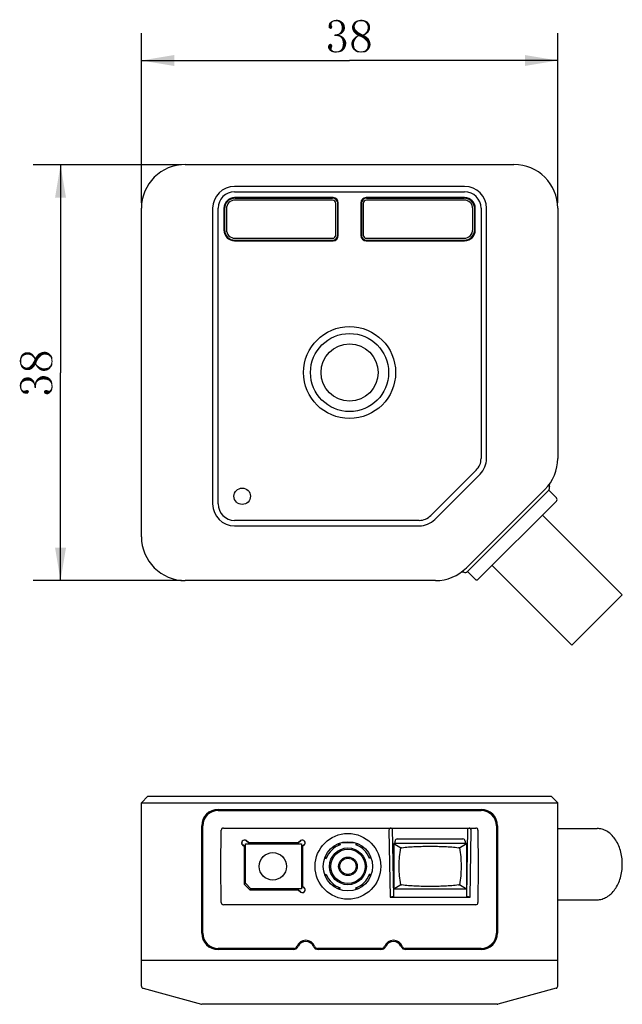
# Model space of a CAD drawing. Header units: millimetres. Extents: x 68 to 239, y 88 to 180.
# Tile 1 of 7: x 68 to 123, y 89 to 179. Entities that reach past the tile are written whole.
import ezdxf

# ---------------------------------------------------------------- set-up
doc = ezdxf.new("R2010")
doc.units = ezdxf.units.MM
doc.header["$LTSCALE"] = 16.335
doc.layers.get('0').update_dxf_attribs({"linetype": 'CONTINUOUS'})
doc.layers.add('00_COMPONENTS', color=7, linetype='CONTINUOUS')
doc.layers.add('51__DRAFT_DIMS', color=7, linetype='CONTINUOUS')
doc.styles.get("Standard").update_dxf_attribs({"font": 'simfang.ttf'})
doc.dimstyles.new('DIMSTYLE_1', dxfattribs={"dimtxt": 3, "dimasz": 3, "dimexe": 2.5, "dimexo": 0.5, "dimgap": 0.75, "dimtad": 1, "dimdec": 0, "dimdsep": 46, "dimtxsty": 'STANDARD', "dimblk": '_FILLED', "dimblk1": '_FILLED', "dimblk2": '_FILLED', "dimcen": 0.09, "dimclrt": 3, "dimazin": 2, "dimtp": 0.3, "dimtm": 0.3, "dimtfac": 1, "dimtdec": 0, "dimtofl": 0, "dimtmove": 0, "dimatfit": 3, "dimldrblk": '_FILLED', "dimfxl": 1, "dimtolj": 1, "dimarcsym": 0})
doc.dimstyles.new('DIMSTYLE_2', dxfattribs={"dimtxt": 3, "dimasz": 3, "dimexe": 2.5, "dimexo": 0.5, "dimgap": 0.75, "dimtad": 1, "dimdsep": 46, "dimtxsty": 'STANDARD', "dimblk": '_FILLED', "dimblk1": '_FILLED', "dimblk2": '_FILLED', "dimcen": 0.09, "dimclrt": 3, "dimazin": 2, "dimtp": 0.3, "dimtm": 0.3, "dimtfac": 1, "dimtofl": 0, "dimtmove": 0, "dimatfit": 3, "dimldrblk": '_FILLED', "dimfxl": 1, "dimtolj": 1, "dimarcsym": 0})

# ---------------------------------------------------------------- blocks, each defined once
blk = doc.blocks.new('_FILLED')
at = {"color": 0, "linetype": 'ByBlock'}
blk.add_solid([(0, 0), (-1, 0.167), (-1, -0.167)], dxfattribs=at)
blk = doc.blocks.new('*D1')
at = {"layer": '51__DRAFT_DIMS', "color": 4}
for p, q in [((82.975, 165.884), (69.441, 165.884)), ((71.941, 165.884), (71.941, 146.901)), ((71.941, 127.918), (71.941, 146.901)), ((82.97, 127.918), (69.441, 127.918))]:
    blk.add_line(p, q, dxfattribs=at)
at = {"layer": '51__DRAFT_DIMS', "color": 4, "xscale": 3, "yscale": 3, "zscale": 3}
for p, rotation in [((71.941, 165.884), 90), ((71.941, 127.918), 270)]:
    blk.add_blockref('_FILLED', p, dxfattribs=dict(at, rotation=rotation))
blk = doc.blocks.new('*D2')
at = {"layer": '51__DRAFT_DIMS', "color": 4}
for p, q in [((79.324, 162.418), (79.324, 177.914)), ((117.324, 162.418), (117.324, 177.914)), ((79.324, 175.414), (98.324, 175.414)), ((117.324, 175.414), (98.324, 175.414))]:
    blk.add_line(p, q, dxfattribs=at)
at = {"layer": '51__DRAFT_DIMS', "color": 4, "xscale": 3, "yscale": 3, "zscale": 3, "rotation": 180}
blk.add_blockref('_FILLED', (79.324, 175.414), dxfattribs=at)
at = {"layer": '51__DRAFT_DIMS', "color": 4, "xscale": 3, "yscale": 3, "zscale": 3}
blk.add_blockref('_FILLED', (117.324, 175.414), dxfattribs=at)

msp = doc.modelspace()

# ---------------------------------------------------------------- linework, layer by layer
for radius in [3.564, 2.608]:
    msp.add_circle((98.324, 146.918), radius)
at = {"layer": '00_COMPONENTS', "color": 7}
for p, q in [((83.324, 165.918), (113.324, 165.918)), ((108.824, 163.918), (87.824, 163.918)), ((87.824, 163.418), (108.824, 163.418)), ((96.824, 162.889), (87.824, 162.889)), ((87.874, 162.854), (96.774, 162.854)), ((96.774, 162.837), (87.874, 162.837)), ((108.824, 162.889), (99.824, 162.889)), ((99.874, 162.854), (108.774, 162.854)), ((108.774, 162.837), (99.874, 162.837)), ((79.324, 131.918), (79.324, 161.918)), ((85.824, 161.918), (85.824, 134.918)), ((86.324, 134.918), (86.324, 161.918)), ((86.853, 161.918), (86.853, 159.918)), ((86.888, 159.975), (86.888, 161.868)), ((86.904, 161.868), (86.904, 159.975)), ((87.076, 161.868), (87.076, 159.975)), ((96.774, 162.666), (87.874, 162.666)), ((97.072, 159.475), (97.072, 162.368)), ((97.244, 159.475), (97.244, 162.368)), ((97.26, 162.368), (97.26, 159.475)), ((97.295, 159.418), (97.295, 162.418)), ((99.353, 162.418), (99.353, 159.418)), ((99.388, 159.475), (99.388, 162.368)), ((99.404, 162.368), (99.404, 159.475)), ((99.576, 162.368), (99.576, 159.475)), ((108.774, 162.666), (99.874, 162.666)), ((109.572, 159.975), (109.572, 161.868)), ((109.744, 159.975), (109.744, 161.868)), ((109.76, 161.868), (109.76, 159.975)), ((109.795, 159.918), (109.795, 161.918)), ((110.324, 161.918), (110.324, 139.06)), ((110.824, 139.06), (110.824, 161.918)), ((117.324, 161.918), (117.324, 139.074)), ((87.874, 159.177), (96.774, 159.176)), ((99.874, 159.176), (108.774, 159.177)), ((87.824, 158.946), (96.824, 158.946)), ((87.874, 159.005), (96.774, 159.005)), ((96.774, 158.988), (87.874, 158.989)), ((99.824, 158.946), (108.824, 158.946)), ((99.874, 159.005), (108.774, 159.005)), ((108.774, 158.989), (99.874, 158.988)), ((109.885, 138), (105.742, 133.857)), ((106.096, 133.503), (110.238, 137.646)), ((116.153, 136.246), (108.996, 129.089)), ((116.497, 136.167), (109.075, 128.744)), ((116.499, 136.168), (117.206, 135.461)), ((110.064, 128.036), (117.206, 135.178)), ((104.682, 133.418), (87.824, 133.418)), ((115.933, 133.905), (123.216, 126.622)), ((87.824, 132.918), (104.682, 132.918)), ((109.074, 128.743), (109.781, 128.036)), ((111.337, 129.309), (118.62, 122.026)), ((106.167, 127.918), (83.324, 127.918)), ((118.62, 122.026), (123.216, 126.622)), ((79.924, 108.22), (79.324, 107.62)), ((79.924, 108.22), (116.724, 108.22)), ((116.724, 108.22), (117.324, 107.62)), ((79.324, 90.873), (79.324, 107.62)), ((79.324, 107.62), (117.324, 107.62)), ((86.324, 107.02), (110.324, 107.02)), ((117.324, 90.873), (117.324, 107.62)), ((86.324, 106.92), (110.324, 106.92)), ((84.824, 95.72), (84.824, 105.52)), ((84.924, 95.72), (84.924, 105.52)), ((86.803, 105.32), (102.218, 105.32)), ((102.218, 105.32), (109.131, 105.32)), ((102.218, 105.32), (102.327, 99.08)), ((109.022, 99.08), (109.131, 105.32)), ((109.131, 105.32), (109.845, 105.32)), ((111.724, 105.52), (111.724, 95.72)), ((111.824, 105.52), (111.824, 95.72)), ((117.324, 105.27), (120.918, 105.27)), ((86.574, 101.82), (86.603, 105.122)), ((101.921, 105.12), (102.028, 99.02)), ((102.674, 104.32), (108.674, 104.32)), ((109.321, 99.02), (109.427, 105.12)), ((110.045, 105.122), (110.074, 101.82)), ((88.564, 103.773), (88.72, 103.646)), ((88.724, 103.649), (88.567, 103.776)), ((88.72, 103.646), (88.724, 103.649)), ((88.72, 103.646), (88.72, 100.166)), ((88.724, 100.17), (88.724, 103.649)), ((88.824, 100.27), (88.824, 103.87)), ((88.824, 103.87), (93.924, 103.87)), ((88.882, 104.165), (89.121, 103.97)), ((89.123, 103.975), (88.884, 104.168)), ((89.121, 103.97), (89.123, 103.975)), ((89.121, 103.97), (92.08, 103.97)), ((92.085, 103.975), (89.123, 103.975)), ((92.08, 103.97), (93.623, 103.97)), ((93.621, 103.975), (92.085, 103.975)), ((93.866, 104.169), (93.621, 103.975)), ((93.621, 103.975), (93.623, 103.97)), ((93.623, 103.97), (93.868, 104.166)), ((93.924, 103.87), (93.924, 99.77)), ((94.18, 103.775), (94.024, 103.651)), ((94.024, 103.651), (94.024, 99.992)), ((94.029, 103.649), (94.024, 103.651)), ((94.029, 103.649), (94.183, 103.771)), ((94.029, 99.994), (94.029, 103.649)), ((97.38, 103.737), (97.313, 103.899)), ((97.408, 103.925), (97.456, 103.794)), ((97.585, 103.992), (98.763, 103.992)), ((98.94, 103.925), (98.892, 103.794)), ((99.035, 103.899), (98.968, 103.737)), ((108.982, 103.906), (102.366, 103.906)), ((102.366, 103.906), (102.994, 103.51)), ((102.366, 103.906), (102.366, 99.735)), ((102.474, 103.906), (102.474, 104.12)), ((108.354, 103.51), (108.982, 103.906)), ((108.874, 104.12), (108.874, 103.906)), ((108.982, 103.906), (108.982, 99.735)), ((96.06, 102.59), (96.201, 102.539)), ((96.095, 102.681), (96.258, 102.614)), ((100.091, 102.614), (100.253, 102.681)), ((100.288, 102.59), (100.148, 102.539)), ((86.603, 98.519), (86.574, 101.82)), ((110.074, 101.82), (110.045, 98.519)), ((96.06, 101.051), (96.201, 101.102)), ((96.258, 101.027), (96.095, 100.959)), ((100.253, 100.959), (100.091, 101.027)), ((100.288, 101.051), (100.148, 101.102)), ((88.724, 100.17), (88.72, 100.166)), ((88.72, 100.166), (89.22, 99.666)), ((89.224, 99.67), (88.724, 100.17)), ((89.324, 99.77), (88.824, 100.27)), ((94.029, 99.994), (94.024, 99.992)), ((94.024, 99.992), (94.182, 99.865)), ((94.184, 99.868), (94.029, 99.994)), ((97.313, 99.742), (97.38, 99.904)), ((97.405, 99.706), (97.456, 99.847)), ((98.944, 99.706), (98.892, 99.847)), ((98.968, 99.904), (99.035, 99.742)), ((102.994, 100.131), (102.366, 99.735)), ((108.982, 99.735), (108.354, 100.131)), ((89.22, 99.666), (89.224, 99.67)), ((89.22, 99.666), (92.085, 99.666)), ((92.08, 99.67), (89.224, 99.67)), ((93.924, 99.77), (89.324, 99.77)), ((93.627, 99.67), (92.08, 99.67)), ((92.085, 99.666), (93.626, 99.666)), ((93.626, 99.666), (93.627, 99.67)), ((93.626, 99.666), (93.864, 99.473)), ((93.867, 99.476), (93.627, 99.67)), ((102.327, 99.08), (102.028, 99.02)), ((102.028, 99.02), (109.321, 99.02)), ((108.982, 99.735), (102.366, 99.735)), ((109.321, 99.02), (109.022, 99.08)), ((109.845, 98.32), (86.803, 98.32)), ((117.324, 98.77), (120.918, 98.77)), ((93.246, 94.32), (86.324, 94.32)), ((93.179, 94.22), (86.324, 94.22)), ((101.246, 94.32), (95.402, 94.32)), ((101.179, 94.22), (95.47, 94.22)), ((110.324, 94.32), (103.402, 94.32)), ((110.324, 94.22), (103.47, 94.22)), ((117.324, 93.22), (79.324, 93.22)), ((79.324, 90.873), (79.324, 90.862)), ((79.324, 90.862), (79.325, 90.851)), ((79.325, 90.851), (79.327, 90.84)), ((79.472, 90.68), (84.798, 89.227)), ((117.177, 90.68), (111.85, 89.227)), ((111.797, 89.22), (84.851, 89.22))]:
    msp.add_line(p, q, dxfattribs=at)
for centre, radius in [((98.324, 146.918), 4.2), ((88.524, 135.618), 0.75), ((98.174, 101.82), 3), ((98.174, 101.82), 2.25), ((98.174, 101.82), 1.68), ((91.324, 101.82), 1.25), ((98.174, 101.82), 1.563), ((98.174, 101.82), 0.85), ((98.174, 101.82), 0.742)]:
    msp.add_circle(centre, radius, dxfattribs=at)
for centre, radius, start, end in [((83.324, 161.918), 4, 90, 180), ((113.324, 161.918), 4, 0, 90), ((87.824, 161.918), 2, 90, 180), ((108.824, 161.918), 2, 0, 90), ((87.824, 161.918), 1.5, 90, 180), ((87.824, 161.918), 0.971, 90, 180), ((87.874, 161.868), 0.986, 90.00001, 180.00001), ((87.874, 161.868), 0.97, 90.00001, 180.00001), ((96.774, 162.368), 0.486, 0.00002, 90.00001), ((96.774, 162.368), 0.47, 0.00002, 90.00001), ((96.824, 162.418), 0.471, 0, 90), ((99.824, 162.418), 0.471, 90, 180), ((99.874, 162.368), 0.486, 90.00001, 179.99999), ((99.874, 162.368), 0.47, 90.00001, 179.99999), ((108.774, 161.868), 0.986, 0, 90.00001), ((108.774, 161.868), 0.97, 0, 90.00001), ((108.824, 161.918), 1.5, 0, 90), ((108.824, 161.918), 0.971, 0, 90), ((87.874, 161.868), 0.798, 90.00001, 180.00001), ((96.774, 162.368), 0.298, 0.00002, 90.00001), ((99.874, 162.368), 0.298, 90.00001, 179.99999), ((108.774, 161.868), 0.798, 0, 90.00001), ((87.824, 159.918), 0.971, 180, 270), ((87.874, 159.975), 0.986, 180.00001, 269.99984), ((87.874, 159.975), 0.97, 180.00001, 269.99984), ((87.874, 159.975), 0.798, 180.00001, 269.99984), ((96.774, 159.475), 0.486, 269.99984, 0.00002), ((96.774, 159.475), 0.47, 269.99984, 0.00002), ((96.774, 159.475), 0.298, 269.99984, 0.00002), ((96.824, 159.418), 0.471, 270, 360), ((99.824, 159.418), 0.471, 180, 270), ((99.874, 159.475), 0.486, 179.99999, 270.00018), ((99.874, 159.475), 0.47, 179.99999, 270.00018), ((99.874, 159.475), 0.298, 179.99999, 270.00018), ((108.774, 159.975), 0.986, 270.00018, 0), ((108.774, 159.975), 0.97, 270.00018, 0), ((108.774, 159.975), 0.798, 270.00018, 0), ((108.824, 159.918), 0.971, 270, 360), ((108.824, 139.06), 1.5, 315, 360), ((108.824, 139.06), 2, 315, 360), ((113.324, 139.074), 4, 315, 360), ((116.842, 136.602), 0.3, 144.9006, 201.84185), ((116.285, 136.379), 0.3, 315.31599, 21.84185), ((87.824, 134.918), 2, 180, 270), ((87.824, 134.918), 1.5, 180, 270), ((117.064, 135.319), 0.2, 315, 45), ((104.682, 134.918), 1.5, 270, 315), ((104.682, 134.918), 2, 270, 315), ((83.324, 131.918), 4, 180, 270), ((106.167, 131.918), 4, 270, 315), ((108.64, 128.4), 0.3, 68.15815, 125.0994), ((108.863, 128.956), 0.3, 248.15815, 314.68401), ((109.923, 128.178), 0.2, 225, 315), ((86.324, 105.52), 1.5, 90, 180), ((110.324, 105.52), 1.5, 0, 90), ((86.324, 105.52), 1.4, 90, 180), ((110.324, 105.52), 1.4, 0, 90), ((86.803, 105.12), 0.2, 90, 179.5), ((109.845, 105.12), 0.2, 0.5, 90), ((102.674, 104.12), 0.2, 90, 180), ((108.674, 104.12), 0.2, 0, 90), ((88.724, 103.97), 0.254, 50.94686, 230.94686), ((88.724, 103.97), 0.25, 50.94686, 230.94686), ((94.024, 103.97), 0.254, 308.53018, 128.53018), ((94.024, 103.97), 0.25, 308.53018, 128.53018), ((98.174, 101.82), 2.1, 110, 160), ((97.455, 103.942), 0.0502, 187.69937, 199.98158), ((98.174, 101.82), 2.1, 20, 70), ((98.893, 103.942), 0.0502, 340.0184, 352.30058), ((104.373, 94.263), 9.349, 97.98297, 98.47795), ((106.965, 94.187), 9.425, 81.52405, 82.01503), ((98.174, 101.82), 2.1, 200, 250), ((98.174, 101.82), 2.1, 290, 340), ((94.024, 99.67), 0.254, 230.94686, 50.94686), ((94.024, 99.67), 0.25, 230.94686, 50.94686), ((104.383, 109.453), 9.425, 261.52405, 262.01503), ((106.976, 109.378), 9.349, 277.98297, 278.47795), ((86.803, 98.52), 0.2, 180.5, 270), ((109.845, 98.52), 0.2, 270, 359.5), ((86.324, 95.72), 1.5, 180, 270), ((86.324, 95.72), 1.4, 180, 270), ((110.324, 95.72), 1.5, 270, 360), ((110.324, 95.72), 1.4, 270, 360), ((93.179, 94.72), 0.5, 270, 336.42182), ((93.246, 94.62), 0.3, 270, 339.64559), ((94.324, 94.22), 0.85, 20.35441, 159.64559), ((94.324, 94.22), 0.75, 23.57818, 156.42182), ((95.47, 94.72), 0.5, 203.57818, 270), ((95.402, 94.62), 0.3, 200.35441, 270), ((101.179, 94.72), 0.5, 270, 336.42182), ((101.246, 94.62), 0.3, 270, 339.64559), ((102.324, 94.22), 0.85, 20.35441, 159.64559), ((102.324, 94.22), 0.75, 23.57818, 156.42182), ((103.47, 94.72), 0.5, 203.57818, 270), ((103.402, 94.62), 0.3, 200.35441, 270), ((79.524, 90.873), 0.2, 180, 254.74488), ((117.124, 90.873), 0.2, 285.25512, 360), ((84.851, 89.42), 0.2, 254.74488, 270), ((111.797, 89.42), 0.2, 270, 285.25512)]:
    msp.add_arc(centre, radius, start, end, dxfattribs=at)
for centre, major_axis, start_param, end_param in [((102.121, 105.12), (0.144, -0.141), 2.356194, 3.926991), ((109.227, 105.12), (0.144, 0.141), -0.785398, 0.785398)]:
    msp.add_ellipse(centre, major_axis=major_axis, ratio=0.982697, start_param=start_param, end_param=end_param, dxfattribs=at)
for points, knots in [([(120.918, 98.77), (120.993, 98.77), (121.145, 98.781), (121.369, 98.828), (121.589, 98.907), (121.877, 99.053), (122.216, 99.313), (122.564, 99.723), (122.848, 100.218), (123.058, 100.78), (123.187, 101.388), (123.231, 102.02), (123.187, 102.653), (123.058, 103.261), (122.848, 103.823), (122.564, 104.318), (122.216, 104.728), (121.877, 104.988), (121.589, 105.134), (121.369, 105.213), (121.145, 105.26), (120.993, 105.27), (120.918, 105.27)], [0, 0, 0, 0, 0.025741, 0.051743, 0.07821, 0.105346, 0.162143, 0.222982, 0.287917, 0.356416, 0.427523, 0.500001, 0.57248, 0.643586, 0.712084, 0.777017, 0.837856, 0.894653, 0.921789, 0.948256, 0.974259, 1, 1, 1, 1]), ([(102.994, 100.131), (102.943, 100.406), (102.889, 100.826), (102.855, 101.391), (102.846, 101.82), (102.855, 102.25), (102.889, 102.815), (102.943, 103.235), (102.994, 103.51)], [0, 0, 0, 0, 0.247097, 0.373231, 0.5, 0.626769, 0.752903, 1, 1, 1, 1]), ([(103.074, 103.521), (103.283, 103.551), (103.709, 103.596), (104.356, 103.634), (105.014, 103.652), (105.674, 103.656), (106.335, 103.652), (106.992, 103.634), (107.639, 103.596), (108.065, 103.551), (108.274, 103.521)], [0, 0, 0, 0, 0.121455, 0.246566, 0.373095, 0.5, 0.626905, 0.753434, 0.878545, 1, 1, 1, 1]), ([(108.354, 103.51), (108.405, 103.235), (108.459, 102.815), (108.493, 102.25), (108.502, 101.82), (108.493, 101.391), (108.459, 100.826), (108.405, 100.406), (108.354, 100.131)], [0, 0, 0, 0, 0.247097, 0.373231, 0.5, 0.626769, 0.752903, 1, 1, 1, 1]), ([(108.274, 100.119), (108.065, 100.09), (107.639, 100.044), (106.992, 100.006), (106.335, 99.989), (105.674, 99.985), (105.014, 99.989), (104.356, 100.006), (103.709, 100.044), (103.283, 100.09), (103.074, 100.119)], [0, 0, 0, 0, 0.121455, 0.246566, 0.373095, 0.5, 0.626905, 0.753434, 0.878545, 1, 1, 1, 1])]:
    msp.add_open_spline(points, degree=3, knots=knots, dxfattribs=at)
at = {"layer": '51__DRAFT_DIMS', "color": 3}
for points in [[(96.824, 178.953), (96.519, 178.882), (96.637, 178.976)], [(96.824, 178.953), (96.754, 178.906), (96.519, 178.882)], [(96.941, 179), (96.637, 178.976), (96.754, 179.047)], [(96.637, 178.976), (96.941, 179), (96.824, 178.953)], [(97.457, 179.07), (96.754, 179.047), (96.871, 179.093)], [(96.941, 179), (96.754, 179.047), (97.457, 179.07)], [(97.316, 179.117), (96.871, 179.093), (97.012, 179.117)], [(96.871, 179.093), (97.316, 179.117), (97.457, 179.07)], [(97.082, 179), (96.941, 179), (97.457, 179.07)], [(97.012, 179.117), (97.152, 179.14), (97.316, 179.117)], [(97.199, 179), (97.082, 179), (97.457, 179.07)], [(97.199, 179), (97.457, 179.07), (97.574, 179)], [(97.574, 179), (97.316, 178.953), (97.199, 179)], [(97.41, 178.906), (97.316, 178.953), (97.574, 179)], [(97.41, 178.906), (97.574, 179), (97.691, 178.906)], [(99.238, 179), (98.769, 178.929), (98.91, 179.023)], [(99.238, 179), (99.121, 178.976), (98.769, 178.929)], [(98.769, 178.929), (99.121, 178.976), (99.004, 178.906)], [(99.73, 179.07), (98.91, 179.023), (99.051, 179.07)], [(98.91, 179.023), (99.73, 179.07), (99.871, 179.023)], [(98.91, 179.023), (99.871, 179.023), (99.238, 179)], [(99.566, 179.117), (99.051, 179.07), (99.215, 179.117)], [(99.051, 179.07), (99.566, 179.117), (99.73, 179.07)], [(99.215, 179.117), (99.402, 179.14), (99.566, 179.117)], [(99.402, 179), (99.238, 179), (99.871, 179.023)], [(99.543, 179), (99.402, 179), (99.871, 179.023)], [(99.66, 178.953), (99.543, 179), (99.871, 179.023)], [(99.66, 178.953), (99.871, 179.023), (99.988, 178.929)], [(99.988, 178.929), (99.754, 178.906), (99.66, 178.953)], [(96.684, 178.648), (96.402, 178.554), (96.426, 178.672)], [(96.684, 178.648), (96.707, 178.601), (96.402, 178.554)], [(96.707, 178.601), (96.707, 178.578), (96.402, 178.554)], [(96.402, 178.554), (96.707, 178.578), (96.73, 178.531)], [(96.73, 178.531), (96.402, 178.484), (96.402, 178.554)], [(96.402, 178.484), (96.73, 178.531), (96.754, 178.484)], [(96.754, 178.484), (96.426, 178.437), (96.402, 178.484)], [(96.684, 178.742), (96.426, 178.672), (96.449, 178.789)], [(96.684, 178.742), (96.684, 178.695), (96.426, 178.672)], [(96.426, 178.672), (96.684, 178.695), (96.684, 178.648)], [(96.426, 178.437), (96.754, 178.484), (96.73, 178.414)], [(96.73, 178.414), (96.426, 178.39), (96.426, 178.437)], [(96.473, 178.367), (96.426, 178.39), (96.73, 178.414)], [(96.707, 178.859), (96.449, 178.789), (96.519, 178.882)], [(96.707, 178.859), (96.684, 178.812), (96.449, 178.789)], [(96.449, 178.789), (96.684, 178.812), (96.684, 178.742)], [(96.473, 178.367), (96.73, 178.414), (96.707, 178.367)], [(96.707, 178.367), (96.519, 178.32), (96.473, 178.367)], [(96.519, 178.882), (96.754, 178.906), (96.707, 178.859)], [(96.519, 178.32), (96.707, 178.367), (96.66, 178.32)], [(96.66, 178.32), (96.59, 178.297), (96.519, 178.32)], [(97.691, 178.906), (97.48, 178.836), (97.41, 178.906)], [(97.48, 178.836), (97.691, 178.906), (97.785, 178.812)], [(97.785, 178.812), (97.527, 178.742), (97.48, 178.836)], [(97.832, 178.109), (97.504, 178.039), (97.574, 178.156)], [(97.504, 178.039), (97.832, 178.109), (97.762, 178.015)], [(97.527, 178.742), (97.785, 178.812), (97.855, 178.695)], [(97.855, 178.695), (97.574, 178.625), (97.527, 178.742)], [(97.574, 178.625), (97.855, 178.695), (97.879, 178.578)], [(97.879, 178.578), (97.598, 178.531), (97.574, 178.625)], [(97.879, 178.226), (97.574, 178.156), (97.598, 178.273)], [(97.574, 178.156), (97.879, 178.226), (97.832, 178.109)], [(97.598, 178.531), (97.879, 178.578), (97.902, 178.461)], [(97.902, 178.461), (97.598, 178.414), (97.598, 178.531)], [(97.598, 178.414), (97.902, 178.461), (97.902, 178.343)], [(97.902, 178.343), (97.598, 178.273), (97.598, 178.414)], [(97.598, 178.273), (97.902, 178.343), (97.879, 178.226)], [(98.84, 178.672), (98.559, 178.554), (98.605, 178.695)], [(98.84, 178.672), (98.793, 178.578), (98.559, 178.554)], [(98.559, 178.554), (98.793, 178.578), (98.793, 178.484)], [(98.793, 178.484), (98.559, 178.414), (98.559, 178.554)], [(98.559, 178.414), (98.793, 178.484), (98.816, 178.39)], [(98.816, 178.39), (98.559, 178.32), (98.559, 178.414)], [(98.559, 178.32), (98.816, 178.39), (98.84, 178.297)], [(98.84, 178.297), (98.582, 178.203), (98.559, 178.32)], [(98.582, 178.203), (98.84, 178.297), (98.91, 178.203)], [(98.91, 178.203), (98.629, 178.109), (98.582, 178.203)], [(98.863, 178.742), (98.605, 178.695), (98.676, 178.812)], [(98.605, 178.695), (98.863, 178.742), (98.84, 178.672)], [(98.629, 178.109), (98.91, 178.203), (99.004, 178.109)], [(99.004, 178.109), (98.676, 178.015), (98.629, 178.109)], [(99.004, 178.906), (98.676, 178.812), (98.769, 178.929)], [(99.004, 178.906), (98.934, 178.836), (98.676, 178.812)], [(98.676, 178.812), (98.934, 178.836), (98.863, 178.742)], [(98.676, 178.015), (99.004, 178.109), (99.098, 178.015)], [(99.824, 178.836), (99.754, 178.906), (99.988, 178.929)], [(99.824, 178.836), (99.988, 178.929), (100.082, 178.812)], [(100.082, 178.812), (99.894, 178.742), (99.824, 178.836)], [(100.129, 178.132), (99.871, 178.039), (99.918, 178.132)], [(99.871, 178.039), (100.129, 178.132), (100.082, 178.039)], [(99.894, 178.742), (100.082, 178.812), (100.152, 178.695)], [(100.152, 178.695), (99.941, 178.625), (99.894, 178.742)], [(99.918, 178.132), (99.941, 178.203), (100.176, 178.226)], [(99.918, 178.132), (100.176, 178.226), (100.129, 178.132)], [(99.941, 178.625), (100.152, 178.695), (100.199, 178.554)], [(100.199, 178.554), (99.965, 178.531), (99.941, 178.625)], [(100.176, 178.226), (99.941, 178.203), (99.965, 178.297)], [(99.965, 178.414), (99.965, 178.531), (100.199, 178.554)], [(99.965, 178.414), (100.199, 178.554), (100.199, 178.414)], [(100.199, 178.414), (100.199, 178.32), (99.965, 178.297)], [(100.199, 178.414), (99.965, 178.297), (99.965, 178.414)], [(99.965, 178.297), (100.199, 178.32), (100.176, 178.226)], [(97.504, 177.804), (96.941, 177.781), (97.105, 177.804)], [(96.941, 177.781), (97.504, 177.804), (97.363, 177.757)], [(97.363, 177.757), (96.941, 177.664), (96.941, 177.781)], [(97.363, 177.757), (97.551, 177.687), (96.941, 177.664)], [(97.035, 177.664), (96.941, 177.664), (97.551, 177.687)], [(97.152, 177.664), (97.035, 177.664), (97.551, 177.687)], [(97.105, 177.804), (97.246, 177.828), (97.598, 177.851)], [(97.105, 177.804), (97.598, 177.851), (97.504, 177.804)], [(97.223, 177.64), (97.152, 177.664), (97.551, 177.687)], [(97.316, 177.617), (97.223, 177.64), (97.551, 177.687)], [(97.598, 177.851), (97.246, 177.828), (97.34, 177.875)], [(97.387, 177.593), (97.316, 177.617), (97.551, 177.687)], [(97.691, 177.945), (97.34, 177.875), (97.434, 177.945)], [(97.34, 177.875), (97.691, 177.945), (97.598, 177.851)], [(97.387, 177.593), (97.551, 177.687), (97.691, 177.593)], [(97.691, 177.593), (97.457, 177.57), (97.387, 177.593)], [(97.762, 178.015), (97.434, 177.945), (97.504, 178.039)], [(97.434, 177.945), (97.762, 178.015), (97.691, 177.945)], [(97.504, 177.523), (97.457, 177.57), (97.691, 177.593)], [(97.504, 177.523), (97.691, 177.593), (97.809, 177.5)], [(97.809, 177.5), (97.551, 177.476), (97.504, 177.523)], [(97.621, 177.382), (97.551, 177.476), (97.809, 177.5)], [(97.621, 177.382), (97.809, 177.5), (97.879, 177.382)], [(97.879, 177.382), (97.668, 177.265), (97.621, 177.382)], [(97.879, 177.382), (97.949, 177.289), (97.668, 177.265)], [(97.668, 177.265), (97.949, 177.289), (97.996, 177.172)], [(97.996, 177.172), (97.691, 177.125), (97.668, 177.265)], [(97.691, 177.125), (97.996, 177.172), (98.019, 177.054)], [(98.793, 177.195), (98.512, 177.125), (98.559, 177.242)], [(98.512, 177.125), (98.793, 177.195), (98.746, 177.101)], [(98.84, 177.312), (98.559, 177.242), (98.629, 177.359)], [(98.559, 177.242), (98.84, 177.312), (98.793, 177.195)], [(98.91, 177.406), (98.629, 177.359), (98.723, 177.453)], [(98.629, 177.359), (98.91, 177.406), (98.84, 177.312)], [(99.098, 178.015), (98.746, 177.945), (98.676, 178.015)], [(98.98, 177.5), (98.723, 177.453), (98.816, 177.547)], [(98.723, 177.453), (98.98, 177.5), (98.91, 177.406)], [(98.746, 177.945), (99.098, 178.015), (99.238, 177.945)], [(99.238, 177.945), (98.84, 177.851), (98.746, 177.945)], [(99.144, 177.64), (99.051, 177.57), (98.816, 177.547)], [(99.144, 177.64), (98.816, 177.547), (98.934, 177.64)], [(98.816, 177.547), (99.051, 177.57), (98.98, 177.5)], [(98.84, 177.851), (99.238, 177.945), (99.379, 177.851)], [(99.379, 177.851), (98.934, 177.781), (98.84, 177.851)], [(98.934, 177.781), (99.379, 177.851), (99.543, 177.781)], [(99.543, 177.781), (99.051, 177.711), (98.934, 177.781)], [(99.684, 177.711), (98.934, 177.64), (99.051, 177.711)], [(99.144, 177.64), (98.934, 177.64), (99.684, 177.711)], [(99.543, 177.781), (99.801, 177.781), (99.051, 177.711)], [(99.051, 177.711), (99.801, 177.781), (99.684, 177.711)], [(99.144, 177.64), (99.684, 177.711), (99.801, 177.64)], [(99.801, 177.64), (99.355, 177.57), (99.144, 177.64)], [(99.355, 177.57), (99.801, 177.64), (99.918, 177.547)], [(99.918, 177.547), (99.519, 177.476), (99.355, 177.57)], [(99.519, 177.476), (99.918, 177.547), (100.035, 177.453)], [(100.035, 177.453), (99.66, 177.382), (99.519, 177.476)], [(99.543, 177.781), (99.66, 177.851), (99.918, 177.875)], [(99.543, 177.781), (99.918, 177.875), (99.801, 177.781)], [(99.918, 177.875), (99.66, 177.851), (99.73, 177.898)], [(99.66, 177.382), (100.035, 177.453), (100.105, 177.336)], [(100.105, 177.336), (99.777, 177.265), (99.66, 177.382)], [(100.012, 177.945), (99.73, 177.898), (99.801, 177.968)], [(99.73, 177.898), (100.012, 177.945), (99.918, 177.875)], [(99.777, 177.265), (100.105, 177.336), (100.152, 177.242)], [(100.152, 177.242), (99.871, 177.172), (99.777, 177.265)], [(100.082, 178.039), (99.801, 177.968), (99.871, 178.039)], [(99.801, 177.968), (100.082, 178.039), (100.012, 177.945)], [(99.871, 177.172), (100.152, 177.242), (100.199, 177.125)], [(100.199, 177.125), (99.941, 177.054), (99.871, 177.172)], [(96.754, 176.726), (96.355, 176.679), (96.379, 176.773)], [(96.355, 176.679), (96.754, 176.726), (96.73, 176.656)], [(96.73, 176.656), (96.355, 176.586), (96.355, 176.679)], [(96.355, 176.586), (96.73, 176.656), (96.707, 176.586)], [(96.707, 176.586), (96.402, 176.468), (96.355, 176.586)], [(96.707, 176.867), (96.73, 176.797), (96.379, 176.773)], [(96.707, 176.867), (96.379, 176.773), (96.426, 176.867)], [(96.379, 176.773), (96.73, 176.797), (96.754, 176.726)], [(96.707, 176.586), (96.684, 176.539), (96.402, 176.468)], [(96.402, 176.468), (96.684, 176.539), (96.684, 176.468)], [(96.684, 176.468), (96.473, 176.375), (96.402, 176.468)], [(96.637, 176.914), (96.684, 176.89), (96.426, 176.867)], [(96.637, 176.914), (96.426, 176.867), (96.496, 176.914)], [(96.426, 176.867), (96.684, 176.89), (96.707, 176.867)], [(96.684, 176.468), (96.684, 176.422), (96.473, 176.375)], [(96.473, 176.375), (96.684, 176.422), (96.707, 176.375)], [(96.707, 176.375), (96.566, 176.281), (96.473, 176.375)], [(96.613, 176.937), (96.496, 176.914), (96.566, 176.937)], [(96.496, 176.914), (96.613, 176.937), (96.637, 176.914)], [(96.707, 176.375), (96.754, 176.351), (96.566, 176.281)], [(96.754, 176.351), (96.801, 176.304), (96.566, 176.281)], [(96.566, 176.281), (96.801, 176.304), (96.941, 176.257)], [(96.941, 176.257), (96.684, 176.211), (96.566, 176.281)], [(96.941, 176.257), (97.082, 176.234), (96.684, 176.211)], [(96.684, 176.211), (97.082, 176.234), (97.644, 176.257)], [(96.684, 176.211), (97.644, 176.257), (97.48, 176.187)], [(97.644, 176.257), (97.082, 176.234), (97.246, 176.257)], [(97.644, 176.257), (97.246, 176.257), (97.363, 176.281)], [(97.363, 176.281), (97.457, 176.351), (97.785, 176.375)], [(97.363, 176.281), (97.785, 176.375), (97.644, 176.257)], [(97.785, 176.375), (97.457, 176.351), (97.551, 176.422)], [(97.879, 176.492), (97.551, 176.422), (97.621, 176.515)], [(97.551, 176.422), (97.879, 176.492), (97.785, 176.375)], [(97.949, 176.632), (97.621, 176.515), (97.668, 176.656)], [(97.621, 176.515), (97.949, 176.632), (97.879, 176.492)], [(97.996, 176.797), (97.668, 176.656), (97.691, 176.797)], [(97.668, 176.656), (97.996, 176.797), (97.949, 176.632)], [(98.019, 177.054), (97.715, 176.984), (97.691, 177.125)], [(98.019, 176.937), (97.691, 176.797), (97.715, 176.984)], [(97.691, 176.797), (98.019, 176.937), (97.996, 176.797)], [(97.715, 176.984), (98.019, 177.054), (98.019, 176.937)], [(98.746, 177.101), (98.488, 177.007), (98.512, 177.125)], [(98.488, 177.007), (98.746, 177.101), (98.723, 176.984)], [(98.723, 176.984), (98.488, 176.867), (98.488, 177.007)], [(98.488, 176.867), (98.723, 176.984), (98.723, 176.867)], [(98.723, 176.867), (98.512, 176.726), (98.488, 176.867)], [(98.512, 176.726), (98.723, 176.867), (98.746, 176.726)], [(98.746, 176.726), (98.559, 176.586), (98.512, 176.726)], [(98.746, 176.726), (98.769, 176.609), (98.559, 176.586)], [(98.559, 176.586), (98.769, 176.609), (98.816, 176.492)], [(98.816, 176.492), (98.629, 176.468), (98.559, 176.586)], [(98.629, 176.468), (98.816, 176.492), (98.91, 176.422)], [(98.91, 176.422), (98.746, 176.351), (98.629, 176.468)], [(98.746, 176.351), (98.91, 176.422), (99.004, 176.328)], [(99.004, 176.328), (98.887, 176.234), (98.746, 176.351)], [(99.004, 176.328), (99.121, 176.281), (98.887, 176.234)], [(99.121, 176.281), (99.238, 176.257), (98.887, 176.234)], [(98.887, 176.234), (99.238, 176.257), (99.355, 176.234)], [(99.871, 176.234), (99.355, 176.234), (99.519, 176.257)], [(99.519, 176.257), (99.637, 176.281), (99.988, 176.351)], [(99.519, 176.257), (99.988, 176.351), (99.871, 176.234)], [(99.637, 176.281), (99.754, 176.328), (99.988, 176.351)], [(99.988, 176.351), (99.754, 176.328), (99.824, 176.422)], [(100.105, 176.468), (99.824, 176.422), (99.894, 176.492)], [(99.824, 176.422), (100.105, 176.468), (99.988, 176.351)], [(100.176, 176.586), (99.894, 176.492), (99.941, 176.609)], [(99.894, 176.492), (100.176, 176.586), (100.105, 176.468)], [(99.941, 177.054), (100.199, 177.125), (100.223, 177.007)], [(100.223, 177.007), (99.965, 176.961), (99.941, 177.054)], [(100.223, 176.726), (99.941, 176.609), (99.965, 176.726)], [(99.941, 176.609), (100.223, 176.726), (100.176, 176.586)], [(99.965, 176.961), (100.223, 177.007), (100.246, 176.89)], [(100.246, 176.89), (99.988, 176.843), (99.965, 176.961)], [(99.965, 176.726), (99.988, 176.843), (100.246, 176.89)], [(99.965, 176.726), (100.246, 176.89), (100.223, 176.726)], [(97.48, 176.187), (96.824, 176.164), (96.684, 176.211)], [(96.824, 176.164), (97.48, 176.187), (97.316, 176.164)], [(97.316, 176.164), (96.965, 176.14), (96.824, 176.164)], [(96.965, 176.14), (97.316, 176.164), (97.105, 176.14)], [(99.355, 176.234), (99.027, 176.164), (98.887, 176.234)], [(99.355, 176.234), (99.871, 176.234), (99.027, 176.164)], [(99.191, 176.164), (99.027, 176.164), (99.871, 176.234)], [(99.543, 176.164), (99.191, 176.164), (99.871, 176.234)], [(99.543, 176.164), (99.355, 176.14), (99.191, 176.164)], [(99.543, 176.164), (99.871, 176.234), (99.73, 176.164)], [(68.332, 147.487), (68.285, 148.307), (68.332, 148.448)], [(68.402, 148.237), (68.332, 148.448), (68.425, 148.565)], [(68.332, 147.487), (68.332, 148.448), (68.355, 147.815)], [(68.355, 147.979), (68.355, 147.815), (68.332, 148.448)], [(68.355, 148.12), (68.355, 147.979), (68.332, 148.448)], [(68.402, 148.237), (68.355, 148.12), (68.332, 148.448)], [(68.425, 148.565), (68.449, 148.331), (68.402, 148.237)], [(68.519, 148.401), (68.425, 148.565), (68.543, 148.659)], [(68.519, 148.401), (68.449, 148.331), (68.425, 148.565)], [(68.543, 148.659), (68.613, 148.471), (68.519, 148.401)], [(68.613, 148.471), (68.543, 148.659), (68.66, 148.729)], [(68.66, 148.729), (68.73, 148.518), (68.613, 148.471)], [(68.73, 148.518), (68.66, 148.729), (68.8, 148.776)], [(68.8, 148.776), (68.824, 148.541), (68.73, 148.518)], [(68.941, 148.541), (68.824, 148.541), (68.8, 148.776)], [(68.941, 148.541), (68.8, 148.776), (68.941, 148.776)], [(68.941, 148.776), (69.035, 148.776), (69.058, 148.541)], [(68.941, 148.776), (69.058, 148.541), (68.941, 148.541)], [(69.058, 148.541), (69.035, 148.776), (69.129, 148.752)], [(69.129, 148.752), (69.152, 148.518), (69.058, 148.541)], [(69.222, 148.495), (69.152, 148.518), (69.129, 148.752)], [(69.222, 148.495), (69.129, 148.752), (69.222, 148.706)], [(69.222, 148.706), (69.316, 148.448), (69.222, 148.495)], [(69.316, 148.448), (69.222, 148.706), (69.316, 148.659)], [(69.316, 148.659), (69.386, 148.377), (69.316, 148.448)], [(69.386, 148.377), (69.316, 148.659), (69.41, 148.588)], [(69.41, 148.588), (69.457, 148.307), (69.386, 148.377)], [(69.457, 148.307), (69.41, 148.588), (69.48, 148.495)], [(69.48, 148.495), (69.504, 148.237), (69.457, 148.307)], [(69.574, 148.12), (69.504, 148.237), (69.48, 148.495)], [(69.574, 148.12), (69.48, 148.495), (69.574, 148.377)], [(69.574, 148.12), (69.574, 148.377), (69.644, 147.627)], [(69.644, 147.627), (69.574, 148.377), (69.644, 148.26)], [(69.715, 147.721), (69.644, 148.26), (69.715, 148.377)], [(69.785, 147.932), (69.715, 148.377), (69.808, 148.495)], [(69.715, 148.377), (69.785, 147.932), (69.715, 147.721)], [(69.808, 148.495), (69.879, 148.096), (69.785, 147.932)], [(69.879, 148.096), (69.808, 148.495), (69.902, 148.612)], [(69.902, 148.612), (69.972, 148.237), (69.879, 148.096)], [(69.972, 148.237), (69.902, 148.612), (70.019, 148.682)], [(70.019, 148.682), (70.09, 148.354), (69.972, 148.237)], [(70.09, 148.354), (70.019, 148.682), (70.113, 148.729)], [(70.113, 148.729), (70.183, 148.448), (70.09, 148.354)], [(70.183, 148.448), (70.113, 148.729), (70.23, 148.776)], [(70.23, 148.776), (70.3, 148.518), (70.183, 148.448)], [(70.3, 148.518), (70.23, 148.776), (70.347, 148.799)], [(70.347, 148.799), (70.394, 148.541), (70.3, 148.518)], [(70.394, 148.541), (70.347, 148.799), (70.465, 148.823)], [(70.465, 148.823), (70.511, 148.565), (70.394, 148.541)], [(70.629, 148.541), (70.511, 148.565), (70.465, 148.823)], [(70.629, 148.541), (70.465, 148.823), (70.629, 148.799)], [(70.629, 148.799), (70.746, 148.518), (70.629, 148.541)], [(70.746, 148.518), (70.629, 148.799), (70.769, 148.752)], [(70.769, 148.752), (70.863, 148.471), (70.746, 148.518)], [(70.863, 148.471), (70.769, 148.752), (70.886, 148.682)], [(70.886, 148.682), (70.933, 148.401), (70.863, 148.471)], [(70.933, 148.401), (70.886, 148.682), (71.004, 148.565)], [(71.004, 148.565), (71.027, 148.331), (70.933, 148.401)], [(71.074, 148.213), (71.027, 148.331), (71.004, 148.565)], [(71.097, 148.096), (71.074, 148.213), (71.004, 148.565)], [(71.097, 148.096), (71.004, 148.565), (71.121, 148.448)], [(71.121, 148.448), (71.121, 147.932), (71.097, 148.096)], [(71.121, 147.932), (71.121, 148.448), (71.191, 147.604)], [(71.191, 147.768), (71.191, 147.604), (71.121, 148.448)], [(71.191, 148.12), (71.191, 147.768), (71.121, 148.448)], [(71.191, 148.12), (71.121, 148.448), (71.191, 148.307)], [(68.238, 147.791), (68.215, 147.979), (68.238, 148.143)], [(68.285, 147.627), (68.238, 148.143), (68.285, 148.307)], [(68.238, 148.143), (68.285, 147.627), (68.238, 147.791)], [(68.285, 148.307), (68.332, 147.487), (68.285, 147.627)], [(68.355, 147.815), (68.425, 147.346), (68.332, 147.487)], [(68.355, 147.815), (68.379, 147.698), (68.425, 147.346)], [(68.425, 147.346), (68.379, 147.698), (68.449, 147.581)], [(68.449, 147.581), (68.543, 147.252), (68.425, 147.346)], [(68.449, 147.581), (68.519, 147.51), (68.543, 147.252)], [(68.543, 147.252), (68.519, 147.51), (68.613, 147.44)], [(69.152, 147.159), (69.058, 147.416), (69.152, 147.487)], [(69.246, 147.206), (69.152, 147.487), (69.246, 147.581)], [(69.152, 147.487), (69.246, 147.206), (69.152, 147.159)], [(69.34, 147.252), (69.246, 147.581), (69.34, 147.674)], [(69.246, 147.581), (69.34, 147.252), (69.246, 147.206)], [(69.41, 147.323), (69.34, 147.674), (69.41, 147.815)], [(69.34, 147.674), (69.41, 147.323), (69.34, 147.252)], [(69.504, 147.416), (69.41, 147.815), (69.504, 147.956)], [(69.41, 147.815), (69.504, 147.416), (69.41, 147.323)], [(69.574, 147.51), (69.504, 147.956), (69.574, 148.12)], [(69.504, 147.956), (69.574, 147.51), (69.504, 147.416)], [(69.574, 148.12), (69.644, 147.627), (69.574, 147.51)], [(69.644, 148.26), (69.715, 147.51), (69.644, 147.627)], [(69.715, 147.721), (69.715, 147.51), (69.644, 148.26)], [(69.715, 147.721), (69.785, 147.627), (69.808, 147.393)], [(69.715, 147.721), (69.808, 147.393), (69.715, 147.51)], [(69.808, 147.393), (69.785, 147.627), (69.855, 147.557)], [(69.855, 147.557), (69.902, 147.299), (69.808, 147.393)], [(69.902, 147.299), (69.855, 147.557), (69.949, 147.487)], [(69.949, 147.487), (69.996, 147.206), (69.902, 147.299)], [(69.996, 147.206), (69.949, 147.487), (70.043, 147.416)], [(70.886, 147.206), (70.863, 147.393), (70.933, 147.487)], [(70.933, 147.487), (71.004, 147.323), (70.886, 147.206)], [(71.004, 147.323), (70.933, 147.487), (71.027, 147.581)], [(71.027, 147.581), (71.121, 147.463), (71.004, 147.323)], [(71.027, 147.581), (71.074, 147.698), (71.121, 147.463)], [(71.074, 147.698), (71.097, 147.815), (71.121, 147.463)], [(71.121, 147.463), (71.097, 147.815), (71.121, 147.932)], [(71.121, 147.932), (71.191, 147.604), (71.121, 147.463)], [(71.191, 148.12), (71.215, 147.932), (71.191, 147.768)], [(68.613, 147.44), (68.66, 147.182), (68.543, 147.252)], [(68.66, 147.182), (68.613, 147.44), (68.683, 147.416)], [(68.683, 147.416), (68.8, 147.135), (68.66, 147.182)], [(68.683, 147.416), (68.777, 147.37), (68.8, 147.135)], [(68.8, 147.135), (68.777, 147.37), (68.871, 147.37)], [(68.871, 147.37), (68.941, 147.135), (68.8, 147.135)], [(68.941, 147.135), (68.871, 147.37), (68.965, 147.393)], [(68.965, 147.393), (69.035, 147.135), (68.941, 147.135)], [(69.035, 147.135), (68.965, 147.393), (69.058, 147.416)], [(69.058, 147.416), (69.152, 147.159), (69.035, 147.135)], [(70.043, 147.416), (70.113, 147.135), (69.996, 147.206)], [(70.113, 147.135), (70.043, 147.416), (70.16, 147.37)], [(70.09, 146.245), (70.066, 146.526), (70.183, 146.573)], [(70.183, 146.573), (70.23, 146.268), (70.09, 146.245)], [(70.16, 147.37), (70.23, 147.088), (70.113, 147.135)], [(70.23, 147.088), (70.16, 147.37), (70.254, 147.323)], [(70.23, 146.268), (70.183, 146.573), (70.3, 146.596)], [(70.254, 147.323), (70.347, 147.065), (70.23, 147.088)], [(70.3, 146.596), (70.371, 146.291), (70.23, 146.268)], [(70.347, 147.065), (70.254, 147.323), (70.371, 147.299)], [(70.371, 146.291), (70.3, 146.596), (70.418, 146.596)], [(70.371, 147.299), (70.488, 147.065), (70.347, 147.065)], [(70.488, 147.065), (70.371, 147.299), (70.488, 147.299)], [(70.418, 146.596), (70.558, 146.268), (70.371, 146.291)], [(70.558, 146.268), (70.418, 146.596), (70.558, 146.573)], [(70.629, 147.088), (70.488, 147.299), (70.629, 147.323)], [(70.488, 147.299), (70.629, 147.088), (70.488, 147.065)], [(70.558, 146.573), (70.699, 146.245), (70.558, 146.268)], [(70.699, 146.245), (70.558, 146.573), (70.722, 146.526)], [(70.629, 147.323), (70.746, 147.346), (70.769, 147.135)], [(70.629, 147.323), (70.769, 147.135), (70.629, 147.088)], [(70.769, 147.135), (70.746, 147.346), (70.863, 147.393)], [(70.863, 147.393), (70.886, 147.206), (70.769, 147.135)], [(68.238, 145.588), (68.215, 145.729), (68.238, 145.893)], [(68.261, 145.448), (68.238, 145.893), (68.285, 146.034)], [(68.238, 145.893), (68.261, 145.448), (68.238, 145.588)], [(68.285, 146.034), (68.308, 145.331), (68.261, 145.448)], [(68.355, 145.776), (68.285, 146.034), (68.355, 146.151)], [(68.355, 145.518), (68.308, 145.331), (68.285, 146.034)], [(68.355, 145.659), (68.355, 145.518), (68.285, 146.034)], [(68.355, 145.776), (68.355, 145.659), (68.285, 146.034)], [(68.449, 145.987), (68.355, 146.151), (68.449, 146.268)], [(68.355, 146.151), (68.402, 145.893), (68.355, 145.776)], [(68.449, 145.987), (68.402, 145.893), (68.355, 146.151)], [(68.519, 146.057), (68.449, 146.268), (68.543, 146.362)], [(68.449, 146.268), (68.519, 146.057), (68.449, 145.987)], [(68.543, 146.362), (68.613, 146.104), (68.519, 146.057)], [(68.613, 146.104), (68.543, 146.362), (68.66, 146.432)], [(68.66, 146.432), (68.73, 146.151), (68.613, 146.104)], [(68.73, 146.151), (68.66, 146.432), (68.777, 146.456)], [(68.777, 146.456), (68.824, 146.174), (68.73, 146.151)], [(68.824, 146.174), (68.777, 146.456), (68.894, 146.479)], [(68.894, 146.479), (68.941, 146.174), (68.824, 146.174)], [(68.941, 146.174), (68.894, 146.479), (69.011, 146.479)], [(69.011, 146.479), (69.082, 146.174), (68.941, 146.174)], [(69.082, 146.174), (69.011, 146.479), (69.129, 146.456)], [(69.129, 146.456), (69.199, 146.151), (69.082, 146.174)], [(69.199, 146.151), (69.129, 146.456), (69.246, 146.409)], [(69.246, 146.409), (69.316, 146.081), (69.199, 146.151)], [(69.316, 146.081), (69.246, 146.409), (69.34, 146.338)], [(69.34, 146.338), (69.41, 146.01), (69.316, 146.081)], [(69.41, 146.01), (69.34, 146.338), (69.41, 146.268)], [(69.41, 146.268), (69.48, 145.916), (69.41, 146.01)], [(69.48, 145.916), (69.41, 146.268), (69.504, 146.174)], [(69.504, 146.174), (69.527, 145.823), (69.48, 145.916)], [(69.55, 145.682), (69.527, 145.823), (69.504, 146.174)], [(69.55, 145.682), (69.504, 146.174), (69.55, 146.081)], [(69.55, 146.081), (69.574, 145.518), (69.55, 145.682)], [(69.574, 145.518), (69.55, 146.081), (69.597, 145.94)], [(69.597, 145.94), (69.691, 145.518), (69.574, 145.518)], [(69.597, 145.94), (69.668, 146.127), (69.691, 145.518)], [(69.761, 145.963), (69.668, 146.127), (69.761, 146.268)], [(69.691, 145.612), (69.691, 145.518), (69.668, 146.127)], [(69.691, 145.729), (69.691, 145.612), (69.668, 146.127)], [(69.715, 145.799), (69.691, 145.729), (69.668, 146.127)], [(69.738, 145.893), (69.715, 145.799), (69.668, 146.127)], [(69.761, 145.963), (69.738, 145.893), (69.668, 146.127)], [(69.832, 146.081), (69.761, 146.268), (69.855, 146.385)], [(69.761, 146.268), (69.785, 146.034), (69.761, 145.963)], [(69.832, 146.081), (69.785, 146.034), (69.761, 146.268)], [(69.855, 146.385), (69.879, 146.127), (69.832, 146.081)], [(69.972, 146.198), (69.855, 146.385), (69.972, 146.456)], [(69.972, 146.198), (69.879, 146.127), (69.855, 146.385)], [(69.972, 146.456), (70.066, 146.526), (70.09, 146.245)], [(69.972, 146.456), (70.09, 146.245), (69.972, 146.198)], [(70.722, 146.526), (70.84, 146.198), (70.699, 146.245)], [(70.84, 146.198), (70.722, 146.526), (70.863, 146.456)], [(70.863, 146.456), (70.933, 146.127), (70.84, 146.198)], [(70.933, 146.127), (70.863, 146.456), (70.98, 146.362)], [(70.98, 146.362), (71.004, 146.034), (70.933, 146.127)], [(71.074, 145.94), (71.004, 146.034), (70.98, 146.362)], [(71.074, 145.94), (70.98, 146.362), (71.097, 146.221)], [(71.097, 146.221), (71.097, 145.823), (71.074, 145.94)], [(71.097, 146.221), (71.121, 145.659), (71.097, 145.823)], [(71.144, 145.26), (71.121, 145.659), (71.097, 146.221)], [(71.144, 145.26), (71.097, 146.221), (71.168, 146.057)], [(71.168, 146.057), (71.191, 145.401), (71.144, 145.26)], [(71.191, 145.401), (71.168, 146.057), (71.191, 145.893)], [(71.191, 145.893), (71.215, 145.541), (71.191, 145.401)], [(71.215, 145.541), (71.191, 145.893), (71.215, 145.682)], [(68.355, 145.518), (68.379, 145.213), (68.308, 145.331)], [(68.379, 145.213), (68.355, 145.518), (68.402, 145.401)], [(68.402, 145.401), (68.472, 145.096), (68.379, 145.213)], [(68.402, 145.401), (68.449, 145.331), (68.472, 145.096)], [(68.472, 145.096), (68.449, 145.331), (68.496, 145.284)], [(68.496, 145.284), (68.566, 145.026), (68.472, 145.096)], [(68.496, 145.284), (68.543, 145.26), (68.566, 145.026)], [(68.566, 145.026), (68.543, 145.26), (68.613, 145.26)], [(68.613, 145.26), (68.683, 145.002), (68.566, 145.026)], [(68.613, 145.26), (68.66, 145.26), (68.683, 145.002)], [(68.683, 145.002), (68.66, 145.26), (68.707, 145.26)], [(68.707, 145.26), (68.8, 144.979), (68.683, 145.002)], [(68.707, 145.26), (68.754, 145.284), (68.8, 144.979)], [(68.754, 145.284), (68.777, 145.284), (68.8, 144.979)], [(68.8, 144.979), (68.777, 145.284), (68.824, 145.307)], [(68.824, 145.307), (68.871, 144.979), (68.8, 144.979)], [(68.871, 144.979), (68.824, 145.307), (68.871, 145.331)], [(68.871, 145.331), (68.918, 145.002), (68.871, 144.979)], [(68.918, 145.002), (68.871, 145.331), (68.941, 145.307)], [(68.941, 145.307), (68.965, 145.002), (68.918, 145.002)], [(68.988, 145.049), (68.965, 145.002), (68.941, 145.307)], [(68.988, 145.049), (68.941, 145.307), (68.988, 145.284)], [(68.988, 145.284), (69.035, 145.096), (68.988, 145.049)], [(69.035, 145.096), (68.988, 145.284), (69.035, 145.237)], [(69.035, 145.237), (69.058, 145.166), (69.035, 145.096)], [(70.441, 145.073), (70.418, 145.19), (70.441, 145.213)], [(70.418, 145.19), (70.441, 145.073), (70.418, 145.143)], [(70.441, 145.213), (70.465, 145.26), (70.488, 145.002)], [(70.441, 145.213), (70.488, 145.002), (70.441, 145.073)], [(70.488, 145.002), (70.465, 145.26), (70.488, 145.284)], [(70.488, 145.284), (70.558, 145.307), (70.582, 144.956)], [(70.488, 145.284), (70.582, 144.956), (70.488, 145.002)], [(70.582, 144.956), (70.558, 145.307), (70.629, 145.331)], [(70.629, 145.331), (70.675, 144.932), (70.582, 144.956)], [(70.675, 144.932), (70.629, 145.331), (70.699, 145.307)], [(70.699, 145.307), (70.769, 144.932), (70.675, 144.932)], [(70.769, 144.932), (70.699, 145.307), (70.769, 145.284)], [(70.769, 145.284), (70.816, 145.26), (70.886, 144.979)], [(70.769, 145.284), (70.886, 144.979), (70.769, 144.932)], [(70.886, 144.979), (70.816, 145.26), (70.886, 145.26)], [(70.886, 145.26), (70.933, 145.26), (70.98, 145.049)], [(70.886, 145.26), (70.98, 145.049), (70.886, 144.979)], [(70.98, 145.049), (70.933, 145.26), (70.98, 145.284)], [(70.98, 145.284), (71.004, 145.331), (71.074, 145.143)], [(70.98, 145.284), (71.074, 145.143), (70.98, 145.049)], [(71.004, 145.331), (71.05, 145.377), (71.074, 145.143)], [(71.074, 145.143), (71.05, 145.377), (71.097, 145.518)], [(71.097, 145.518), (71.144, 145.26), (71.074, 145.143)], [(71.097, 145.518), (71.121, 145.659), (71.144, 145.26)]]:
    msp.add_solid(points, dxfattribs=at)

# ---------------------------------------------------------------- dimensions: what is measured, and where the dimension line sits
at = {"layer": '51__DRAFT_DIMS', "color": 4}
dim = msp.add_linear_dim(base=(117.324, 175.414), p1=(79.324, 161.918), p2=(117.324, 161.918), dimstyle='DIMSTYLE_2', dxfattribs=at)
dim.commit()
dim.dimension.update_dxf_attribs({"geometry": '*D2', "text_midpoint": (96.121, 175.414), "dimtype": 160})
dim = msp.add_linear_dim(base=(71.941, 127.918), p1=(83.475, 165.884), p2=(83.47, 127.918), angle=270, dimstyle='DIMSTYLE_1', dxfattribs=at)
dim.commit()
dim.dimension.update_dxf_attribs({"geometry": '*D1', "text_midpoint": (71.941, 144.698), "dimtype": 160})

doc.saveas('drawing.dxf')
